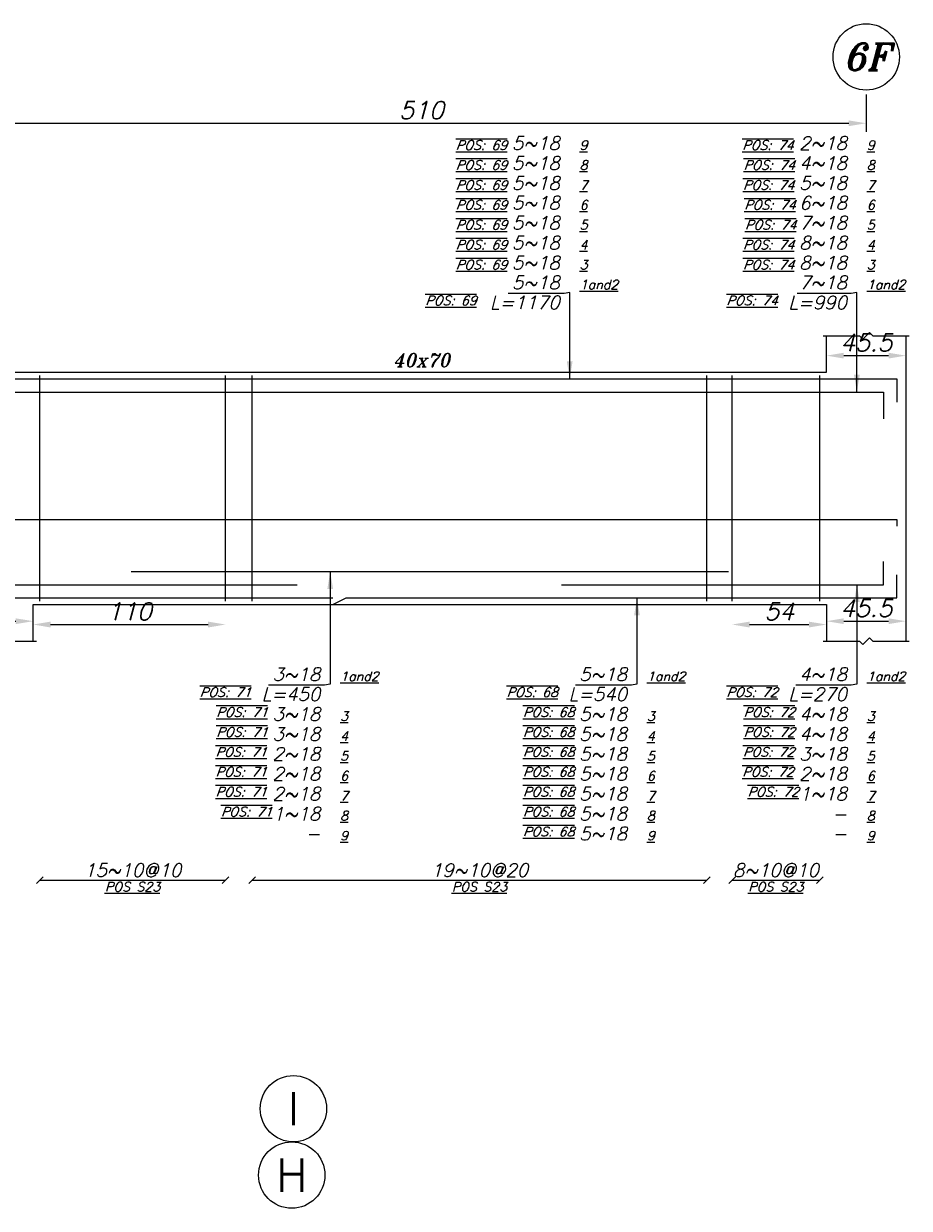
# Model space of a CAD drawing. Header units: inches. Extents: x 826 to 1034, y 702 to 834.
# Tile 77 of 93: x 986 to 996, y 790 to 803. Entities that reach past the tile are written whole.
import ezdxf
from ezdxf.enums import TextEntityAlignment as Align

# ---------------------------------------------------------------- set-up
doc = ezdxf.new("R2010")
doc.units = ezdxf.units.IN
doc.header["$MEASUREMENT"] = 0
doc.layers.add('SAZE_DRAWINGS', color=7, linetype='Continuous')
doc.styles.add('SAZE_STYLE', font='romansp.shx', dxfattribs={"oblique": 15})
doc.styles.add('SAZE_STYLE1', font='romant.shx', dxfattribs={"oblique": 15})
doc.dimstyles.new('SAZE_DIM_STYLE', dxfattribs={"dimtxt": 0.2, "dimasz": 0.2, "dimexe": 0.1, "dimexo": 0.05, "dimgap": 0.05, "dimtad": 0, "dimzin": 0, "dimdsep": 46, "dimtxsty": 'SAZE_STYLE', "dimcen": 0.09, "dimclrd": 2, "dimclre": 2, "dimclrt": 3, "dimadec": 0, "dimazin": 0, "dimtfac": 1, "dimtdec": 4, "dimtix": 1, "dimtmove": 1, "dimatfit": 3, "dimfxl": 1, "dimtolj": 1, "dimtzin": 0, "dimarcsym": 0})

# ---------------------------------------------------------------- blocks, each defined once
blk = doc.blocks.new('*D1841')
at = {"layer": 'Defpoints', "color": 0, "transparency": 16777216}
for p in [(986.05, 796.608), (984.758, 796.38), (986.05, 796.38)]:
    blk.add_point(p, dxfattribs=at)
at = {"layer": 'SAZE_DRAWINGS', "color": 2, "lineweight": -2, "transparency": 16777216}
blk.add_line((984.958, 796.608), (985.85, 796.608), dxfattribs=at)
at = {"layer": 'SAZE_DRAWINGS', "color": 2, "transparency": 16777216}
for points in [[(984.958, 796.641), (984.958, 796.575), (984.758, 796.608)], [(985.85, 796.641), (985.85, 796.575), (986.05, 796.608)]]:
    blk.add_solid(points, dxfattribs=at)
at = {"layer": 'SAZE_DRAWINGS', "color": 3, "transparency": 16777216, "insert": (985.404, 796.758), "char_height": 0.2, "attachment_point": 5, "style": 'SAZE_STYLE'}
blk.add_mtext('\\A1;64.5', dxfattribs=at)
blk = doc.blocks.new('*D1842')
at = {"layer": 'Defpoints', "color": 0, "transparency": 16777216}
for p in [(995.138, 799.877), (996.05, 799.877), (996.05, 799.649)]:
    blk.add_point(p, dxfattribs=at)
at = {"layer": 'SAZE_DRAWINGS', "color": 2, "lineweight": -2, "transparency": 16777216}
blk.add_line((995.338, 799.649), (995.85, 799.649), dxfattribs=at)
at = {"layer": 'SAZE_DRAWINGS', "color": 2, "transparency": 16777216}
for points in [[(995.338, 799.682), (995.338, 799.616), (995.138, 799.649)], [(995.85, 799.682), (995.85, 799.616), (996.05, 799.649)]]:
    blk.add_solid(points, dxfattribs=at)
at = {"layer": 'SAZE_DRAWINGS', "color": 3, "transparency": 16777216, "insert": (995.594, 799.799), "char_height": 0.2, "attachment_point": 5, "style": 'SAZE_STYLE'}
blk.add_mtext('\\A1;45.5', dxfattribs=at)
blk = doc.blocks.new('*D1843')
at = {"layer": 'Defpoints', "color": 0, "transparency": 16777216}
for p in [(996.05, 796.608), (995.138, 796.38), (996.05, 796.38)]:
    blk.add_point(p, dxfattribs=at)
at = {"layer": 'SAZE_DRAWINGS', "color": 2, "lineweight": -2, "transparency": 16777216}
blk.add_line((995.338, 796.608), (995.85, 796.608), dxfattribs=at)
at = {"layer": 'SAZE_DRAWINGS', "color": 2, "transparency": 16777216}
for points in [[(995.338, 796.641), (995.338, 796.575), (995.138, 796.608)], [(995.85, 796.641), (995.85, 796.575), (996.05, 796.608)]]:
    blk.add_solid(points, dxfattribs=at)
at = {"layer": 'SAZE_DRAWINGS', "color": 3, "transparency": 16777216, "insert": (995.594, 796.758), "char_height": 0.2, "attachment_point": 5, "style": 'SAZE_STYLE'}
blk.add_mtext('\\A1;45.5', dxfattribs=at)
blk = doc.blocks.new('*D1797')
at = {"layer": 'Defpoints', "color": 0, "transparency": 16777216}
for p in [(985.404, 802.69), (995.594, 802.69), (995.594, 802.31)]:
    blk.add_point(p, dxfattribs=at)
at = {"layer": 'SAZE_DRAWINGS', "color": 2, "lineweight": -2, "transparency": 16777216}
for p, q in [((985.404, 802.64), (985.404, 802.21)), ((995.594, 802.64), (995.594, 802.21)), ((985.604, 802.31), (995.394, 802.31))]:
    blk.add_line(p, q, dxfattribs=at)
at = {"layer": 'SAZE_DRAWINGS', "color": 2, "transparency": 16777216}
for points in [[(985.604, 802.343), (985.604, 802.277), (985.404, 802.31)], [(995.394, 802.343), (995.394, 802.277), (995.594, 802.31)]]:
    blk.add_solid(points, dxfattribs=at)
at = {"layer": 'SAZE_DRAWINGS', "color": 3, "transparency": 16777216, "insert": (990.499, 802.46), "char_height": 0.2, "attachment_point": 5, "style": 'SAZE_STYLE'}
blk.add_mtext('\\A1;510', dxfattribs=at)
blk = doc.blocks.new('*D1801')
at = {"layer": 'Defpoints', "color": 0, "transparency": 16777216}
for p in [(986.05, 796.57), (988.255, 796.57), (988.255, 796.57)]:
    blk.add_point(p, dxfattribs=at)
at = {"layer": 'SAZE_DRAWINGS', "color": 2, "lineweight": -2, "transparency": 16777216}
blk.add_line((986.25, 796.57), (988.055, 796.57), dxfattribs=at)
at = {"layer": 'SAZE_DRAWINGS', "color": 2, "transparency": 16777216}
for points in [[(986.25, 796.603), (986.25, 796.536), (986.05, 796.57)], [(988.055, 796.603), (988.055, 796.536), (988.255, 796.57)]]:
    blk.add_solid(points, dxfattribs=at)
at = {"layer": 'SAZE_DRAWINGS', "color": 3, "transparency": 16777216, "insert": (987.153, 796.72), "char_height": 0.2, "attachment_point": 5, "style": 'SAZE_STYLE'}
blk.add_mtext('\\A1;110', dxfattribs=at)
blk = doc.blocks.new('*D1802')
at = {"layer": 'Defpoints', "color": 0, "transparency": 16777216}
for p in [(994.058, 796.57), (995.138, 796.57), (995.138, 796.57)]:
    blk.add_point(p, dxfattribs=at)
at = {"layer": 'SAZE_DRAWINGS', "color": 2, "lineweight": -2, "transparency": 16777216}
blk.add_line((994.258, 796.57), (994.938, 796.57), dxfattribs=at)
at = {"layer": 'SAZE_DRAWINGS', "color": 2, "transparency": 16777216}
for points in [[(994.258, 796.603), (994.258, 796.536), (994.058, 796.57)], [(994.938, 796.603), (994.938, 796.536), (995.138, 796.57)]]:
    blk.add_solid(points, dxfattribs=at)
at = {"layer": 'SAZE_DRAWINGS', "color": 3, "transparency": 16777216, "insert": (994.598, 796.72), "char_height": 0.2, "attachment_point": 5, "style": 'SAZE_STYLE'}
blk.add_mtext('\\A1;54', dxfattribs=at)

msp = doc.modelspace()

# ---------------------------------------------------------------- linework, layer by layer
at = {"layer": 'SAZE_DRAWINGS', "color": 3, "linetype": 'Continuous'}
for points in [[(985.7842, 799.877), (985.7842, 799.4589), (995.138, 799.4589), (995.138, 799.877)], [(996.0504, 796.3798), (996.0504, 799.877)], [(986.0502, 796.3798), (986.0502, 796.7979), (993.7691, 796.7979), (995.138, 796.7979), (995.138, 796.3798)]]:
    msp.add_lwpolyline(points, dxfattribs=at)
at = {"layer": 'SAZE_DRAWINGS', "color": 8}
for points in [[(995.1, 799.877), (995.5182, 799.877), (995.5562, 799.839), (995.6322, 799.915), (995.6702, 799.877), (996.0884, 799.877)], [(984.7198, 796.3798), (985.328, 796.3798), (985.366, 796.3417), (985.442, 796.4178), (985.48, 796.3798), (986.0883, 796.3798)], [(995.1, 796.3798), (995.5182, 796.3798), (995.5562, 796.3417), (995.6322, 796.4178), (995.6702, 796.3798), (996.0884, 796.3798)]]:
    msp.add_lwpolyline(points, dxfattribs=at)
at = {"layer": 'SAZE_DRAWINGS', "color": 6, "linetype": 'Continuous'}
for points in [[(978.602, 799.4589), (980.4266, 799.4589), (980.5787, 799.3828), (995.9439, 799.3828), (995.9439, 799.1167)], [(981.1209, 799.2308), (995.7919, 799.2308), (995.7919, 798.9244)], [(992.1046, 797.026), (995.7919, 797.026), (995.7919, 797.2921)], [(973.3509, 797.14), (973.3509, 796.8739), (989.485, 796.8739)], [(987.1729, 797.178), (994.0154, 797.178)], [(988.1165, 796.7979), (989.485, 796.7979), (989.637, 796.8739), (995.9439, 796.8739), (995.9439, 797.14)], [(981.2453, 797.026), (989.0761, 797.026)]]:
    msp.add_lwpolyline(points, dxfattribs=at)
at = {"layer": 'SAZE_DRAWINGS', "color": 4, "linetype": 'Continuous'}
for points in [[(986.1263, 796.8359), (986.1263, 799.4208)], [(988.255, 796.8359), (988.255, 799.4208)], [(988.5591, 796.8359), (988.5591, 799.4208)], [(993.7691, 796.8359), (993.7691, 799.4208)], [(994.058, 796.8359), (994.058, 799.4208)], [(995.062, 796.8359), (995.062, 799.4208)]]:
    msp.add_lwpolyline(points, dxfattribs=at)
at = {"layer": 'SAZE_DRAWINGS', "color": 5, "linetype": 'Continuous'}
msp.add_lwpolyline([(973.3509, 797.6976), (973.3509, 797.7736), (995.9439, 797.7736), (995.9439, 797.6976)], dxfattribs=at)
at = {"layer": 'SAZE_DRAWINGS', "color": 1}
for points in [[(986.0883, 793.6048), (986.1643, 793.6808)], [(986.1263, 793.6428), (988.255, 793.6428)], [(988.217, 793.6048), (988.293, 793.6808)], [(988.5211, 793.6048), (988.5972, 793.6808)], [(988.5591, 793.6428), (993.7691, 793.6428)], [(993.7311, 793.6048), (993.8071, 793.6808)], [(994.02, 793.6048), (994.096, 793.6808)], [(994.058, 793.6428), (995.062, 793.6428)], [(995.024, 793.6048), (995.1, 793.6808)]]:
    msp.add_lwpolyline(points, dxfattribs=at)
at = {"layer": 'SAZE_DRAWINGS', "color": 2}
for centre in [(989.032, 791.0252), (989.013, 790.2649)]:
    msp.add_circle(centre, 0.3801, dxfattribs=at)
msp.add_ellipse((995.5942, 803.0701), major_axis=(0.3801, 0), ratio=1, dxfattribs=at)

# ---------------------------------------------------------------- texts
at = {"layer": 'SAZE_DRAWINGS', "color": 3, "style": 'SAZE_STYLE1', "oblique": 15}
msp.add_text('6F', height=0.30411, dxfattribs=at).set_placement((995.5942, 803.0701), align=Align.MIDDLE_CENTER)
at = {"layer": 'SAZE_DRAWINGS', "color": 2, "style": 'SAZE_STYLE1', "oblique": 15}
msp.add_text('40x70', height=0.15205, dxfattribs=at).set_placement((990.4991, 799.5957), align=Align.MIDDLE_CENTER)
at = {"layer": 'SAZE_DRAWINGS', "color": 3, "style": 'SAZE_STYLE', "oblique": 15}
for s, p in [('15~10@10', (987.1907, 793.6808)), ('19~10@20', (991.1641, 793.6808)), ('8~10@10', (994.56, 793.6808))]:
    msp.add_text(s, height=0.15205, dxfattribs=at).set_placement(p, align=Align.CENTER)
at = {"layer": 'SAZE_DRAWINGS', "color": 2, "style": 'SAZE_STYLE', "oblique": 15}
for p in [(987.1908, 793.62), (991.1643, 793.62), (994.5602, 793.62)]:
    msp.add_text('%%U%%OPOS S23', height=0.106438, dxfattribs=at).set_placement(p, align=Align.TOP_CENTER)
at = {"layer": 'SAZE_DRAWINGS', "color": 3, "style": 'SAZE_STYLE'}
for s, p in [('I', (989.032, 791.0252)), ('H', (989.013, 790.2649))]:
    msp.add_text(s, height=0.3801, dxfattribs=at).set_placement(p, align=Align.MIDDLE_CENTER)
at = {"layer": 'SAZE_DRAWINGS', "color": 2, "style": 'SAZE_STYLE'}
for s, insert, char_height, attachment_point in [('{\\Q20;\\L\\OPOS: 69}', (991.4801, 802.0058), 0.106438, 9), ('{\\Q20;\\L\\OPOS: 74}', (994.7618, 802.0058), 0.106438, 9), ('{\\L9}', (992.3115, 802.0058), 0.10644, 7), ('{\\L9}', (995.6018, 802.0058), 0.10644, 7), ('{\\Q20;\\L\\OPOS: 69}', (991.4801, 801.7777), 0.106438, 9), ('{\\L8}', (992.3115, 801.7777), 0.10644, 7), ('{\\Q20;\\L\\OPOS: 74}', (994.7768, 801.7777), 0.106438, 9), ('{\\L8}', (995.6018, 801.7777), 0.10644, 7), ('{\\Q20;\\L\\OPOS: 69}', (991.4801, 801.5496), 0.106438, 9), ('{\\L7}', (992.3115, 801.5496), 0.10644, 7), ('{\\Q20;\\L\\OPOS: 74}', (994.7704, 801.5496), 0.106438, 9), ('{\\L7}', (995.6018, 801.5496), 0.10644, 7), ('{\\Q20;\\L\\OPOS: 69}', (991.4801, 801.3215), 0.106438, 9), ('{\\L6}', (992.3115, 801.3215), 0.10644, 7), ('{\\Q20;\\L\\OPOS: 74}', (994.7842, 801.3215), 0.106438, 9), ('{\\L6}', (995.6018, 801.3215), 0.10644, 7), ('{\\Q20;\\L\\OPOS: 69}', (991.4801, 801.0934), 0.106438, 9), ('{\\L5}', (992.3115, 801.0934), 0.10644, 7), ('{\\Q20;\\L\\OPOS: 74}', (994.7937, 801.0934), 0.106438, 9), ('{\\L5}', (995.6018, 801.0934), 0.10644, 7), ('{\\Q20;\\L\\OPOS: 69}', (991.4801, 800.8654), 0.106438, 9), ('{\\L4}', (992.3115, 800.8654), 0.10644, 7), ('{\\Q20;\\L\\OPOS: 74}', (994.7704, 800.8654), 0.106438, 9), ('{\\L4}', (995.6018, 800.8654), 0.10644, 7), ('{\\Q20;\\L\\OPOS: 69}', (991.4801, 800.6373), 0.106438, 9), ('{\\L3}', (992.3115, 800.6373), 0.10644, 7), ('{\\Q20;\\L\\OPOS: 74}', (994.7704, 800.6373), 0.106438, 9), ('{\\L3}', (995.6018, 800.6373), 0.10644, 7), ('{\\L1and2}', (992.3115, 800.4092), 0.10644, 7), ('{\\L1and2}', (995.6018, 800.4092), 0.10644, 7), ('{\\Q20;\\L\\OPOS: 69}', (991.1312, 800.3332), 0.106438, 3), ('L=1170', (992.0834, 800.3332), 0.15205, 3), ('{\\Q20;\\L\\OPOS: 74}', (994.5808, 800.3332), 0.106438, 3), ('L=990', (995.3737, 800.3332), 0.15205, 3), ('{\\L1and2}', (989.5678, 795.9236), 0.10644, 7), ('{\\L1and2}', (993.0822, 795.9236), 0.10644, 7), ('{\\L1and2}', (995.6018, 795.9236), 0.10644, 7), ('{\\Q20;\\L\\OPOS: 71}', (988.5468, 795.8476), 0.106438, 3), ('L=450', (989.3397, 795.8476), 0.15205, 3), ('{\\Q20;\\L\\OPOS: 68}', (992.0612, 795.8476), 0.106438, 3), ('L=540', (992.8541, 795.8476), 0.15205, 3), ('{\\Q20;\\L\\OPOS: 72}', (994.5808, 795.8476), 0.106438, 3), ('L=270', (995.3737, 795.8476), 0.15205, 3), ('{\\Q20;\\L\\OPOS: 71}', (988.7364, 795.6195), 0.106438, 3), ('{\\Q20;\\L\\OPOS: 68}', (992.2508, 795.6195), 0.106438, 3), ('{\\Q20;\\L\\OPOS: 72}', (994.7768, 795.6195), 0.106438, 3), ('{\\L3}', (989.5678, 795.4674), 0.10644, 7), ('{\\L3}', (993.0822, 795.4674), 0.10644, 7), ('{\\L3}', (995.6018, 795.4674), 0.10644, 7), ('{\\Q20;\\L\\OPOS: 71}', (988.7364, 795.3914), 0.106438, 3), ('{\\L4}', (989.5678, 795.2393), 0.10644, 7), ('{\\Q20;\\L\\OPOS: 68}', (992.2508, 795.3914), 0.106438, 3), ('{\\L4}', (993.0822, 795.2393), 0.10644, 7), ('{\\Q20;\\L\\OPOS: 72}', (994.7768, 795.3914), 0.106438, 3), ('{\\L4}', (995.6018, 795.2393), 0.10644, 7), ('{\\Q20;\\L\\OPOS: 71}', (988.7278, 795.1633), 0.106438, 3), ('{\\L5}', (989.5678, 795.0113), 0.10644, 7), ('{\\Q20;\\L\\OPOS: 68}', (992.2508, 795.1633), 0.106438, 3), ('{\\L5}', (993.0822, 795.0113), 0.10644, 7), ('{\\Q20;\\L\\OPOS: 72}', (994.7704, 795.1633), 0.106438, 3), ('{\\L5}', (995.6018, 795.0113), 0.10644, 7), ('{\\Q20;\\L\\OPOS: 71}', (988.7278, 794.9352), 0.106438, 3), ('{\\Q20;\\L\\OPOS: 68}', (992.2508, 794.9352), 0.106438, 3), ('{\\Q20;\\L\\OPOS: 72}', (994.7618, 794.9352), 0.106438, 3), ('{\\L6}', (989.5678, 794.7832), 0.10644, 7), ('{\\L6}', (993.0822, 794.7832), 0.10644, 7), ('{\\L6}', (995.6018, 794.7832), 0.10644, 7), ('{\\Q20;\\L\\OPOS: 71}', (988.7278, 794.7072), 0.106438, 3), ('{\\Q20;\\L\\OPOS: 68}', (992.2508, 794.7072), 0.106438, 3), ('{\\Q20;\\L\\OPOS: 72}', (994.822, 794.7072), 0.106438, 3), ('{\\L7}', (989.5678, 794.5551), 0.10644, 7), ('{\\L7}', (993.0822, 794.5551), 0.10644, 7), ('{\\L7}', (995.6018, 794.5551), 0.10644, 7), ('{\\Q20;\\L\\OPOS: 71}', (988.788, 794.4791), 0.106438, 3), ('{\\L8}', (989.5678, 794.327), 0.10644, 7), ('{\\Q20;\\L\\OPOS: 68}', (992.2508, 794.4791), 0.106438, 3), ('{\\L8}', (993.0822, 794.327), 0.10644, 7), ('{\\L8}', (995.6018, 794.327), 0.10644, 7), ('{\\Q20;\\L\\OPOS: 68}', (992.2508, 794.251), 0.106438, 3), ('{\\L9}', (989.5678, 794.0989), 0.10644, 7), ('{\\L9}', (993.0822, 794.0989), 0.10644, 7), ('{\\L9}', (995.6018, 794.0989), 0.10644, 7)]:
    msp.add_mtext(s, dxfattribs=dict(at, insert=insert, char_height=char_height, attachment_point=attachment_point))
at = {"layer": 'SAZE_DRAWINGS', "color": 3, "style": 'SAZE_STYLE'}
for s, insert, char_height, attachment_point in [('5~18', (992.0834, 802.0058), 0.15205, 9), ('2~18', (995.3737, 802.0058), 0.15205, 9), ('5~18', (992.0834, 801.7777), 0.15205, 9), ('4~18', (995.3737, 801.7777), 0.15205, 9), ('5~18', (992.0834, 801.5496), 0.15205, 9), ('5~18', (995.3737, 801.5496), 0.15205, 9), ('5~18', (992.0834, 801.3215), 0.15205, 9), ('6~18', (995.3737, 801.3215), 0.15205, 9), ('5~18', (992.0834, 801.0934), 0.15205, 9), ('7~18', (995.3737, 801.0934), 0.15205, 9), ('5~18', (992.0834, 800.8654), 0.15205, 9), ('8~18', (995.3737, 800.8654), 0.15205, 9), ('5~18', (992.0834, 800.6373), 0.15205, 9), ('8~18', (995.3737, 800.6373), 0.15205, 9), ('\\A1;5~18', (992.0834, 800.4092), 0.15205, 9), ('\\A1;7~18', (995.3737, 800.4092), 0.15205, 9), ('\\A1;3~18', (989.3397, 795.9236), 0.15205, 9), ('\\A1;5~18', (992.8541, 795.9236), 0.15205, 9), ('\\A1;4~18', (995.3737, 795.9236), 0.15205, 9), ('3~18', (989.3397, 795.6195), 0.15205, 3), ('5~18', (992.8541, 795.6195), 0.15205, 3), ('4~18', (995.3737, 795.6195), 0.15205, 3), ('3~18', (989.3397, 795.3914), 0.15205, 3), ('5~18', (992.8541, 795.3914), 0.15205, 3), ('4~18', (995.3737, 795.3914), 0.15205, 3), ('2~18', (989.3397, 795.1633), 0.15205, 3), ('5~18', (992.8541, 795.1633), 0.15205, 3), ('3~18', (995.3737, 795.1633), 0.15205, 3), ('2~18', (989.3397, 794.9352), 0.15205, 3), ('5~18', (992.8541, 794.9352), 0.15205, 3), ('2~18', (995.3737, 794.9352), 0.15205, 3), ('2~18', (989.3397, 794.7072), 0.15205, 3), ('5~18', (992.8541, 794.7072), 0.15205, 3), ('1~18', (995.3737, 794.7072), 0.15205, 3), ('1~18', (989.3397, 794.4791), 0.15205, 3), ('5~18', (992.8541, 794.4791), 0.15205, 3), ('-', (995.3737, 794.4791), 0.1521, 3), ('-', (989.3397, 794.251), 0.1521, 3), ('5~18', (992.8541, 794.251), 0.15205, 3), ('-', (995.3737, 794.251), 0.1521, 3)]:
    msp.add_mtext(s, dxfattribs=dict(at, insert=insert, char_height=char_height, attachment_point=attachment_point))

# ---------------------------------------------------------------- dimensions: what is measured, and where the dimension line sits
at = {"layer": 'SAZE_DRAWINGS', "color": 2}
for base, p1, p2, override, picture, middle in [((995.5942, 802.3099), (985.404, 802.69), (995.5942, 802.69), {"dimtxt": 0.2, "dimasz": 0.2, "dimgap": 0.05, "dimtad": 1, "dimdec": 1, "dimlfac": 50, "dimrnd": 1, "dimzin": 8, "dimclrd": 2, "dimclre": 2, "dimclrt": 3}, '*D1797', (990.4991, 802.4599)), ((996.0504, 799.6489), (995.138, 799.877), (996.0504, 799.877), {"dimtxt": 0.2, "dimasz": 0.2, "dimgap": 0.05, "dimtad": 1, "dimdec": 1, "dimlfac": 50, "dimrnd": 0.5, "dimzin": 8, "dimse1": 1, "dimse2": 1, "dimclrd": 2, "dimclre": 2, "dimclrt": 3}, '*D1842', (995.5942, 799.7989)), ((986.0502, 796.6078), (984.7578, 796.3798), (986.0502, 796.3798), {"dimtxt": 0.2, "dimasz": 0.2, "dimgap": 0.05, "dimtad": 1, "dimdec": 1, "dimlfac": 50, "dimrnd": 0.5, "dimzin": 8, "dimse1": 1, "dimse2": 1, "dimclrd": 2, "dimclre": 2, "dimclrt": 3}, '*D1841', (985.404, 796.7578)), ((988.255, 796.5698), (986.0502, 796.5698), (988.255, 796.5698), {"dimtxt": 0.2, "dimasz": 0.2, "dimgap": 0.05, "dimtad": 1, "dimdec": 1, "dimlfac": 50, "dimrnd": 1, "dimzin": 8, "dimse1": 1, "dimse2": 1, "dimclrd": 2, "dimclre": 2, "dimclrt": 3}, '*D1801', (987.1526, 796.7198)), ((995.1376, 796.5698), (994.058, 796.5698), (995.1376, 796.5698), {"dimtxt": 0.2, "dimasz": 0.2, "dimgap": 0.05, "dimtad": 1, "dimdec": 1, "dimlfac": 50, "dimrnd": 0.5, "dimzin": 8, "dimse1": 1, "dimse2": 1, "dimclrd": 2, "dimclre": 2, "dimclrt": 3}, '*D1802', (994.5978, 796.7198)), ((996.0504, 796.6078), (995.138, 796.3798), (996.0504, 796.3798), {"dimtxt": 0.2, "dimasz": 0.2, "dimgap": 0.05, "dimtad": 1, "dimdec": 1, "dimlfac": 50, "dimrnd": 0.5, "dimzin": 8, "dimse1": 1, "dimse2": 1, "dimclrd": 2, "dimclre": 2, "dimclrt": 3}, '*D1843', (995.5942, 796.7578))]:
    dim = msp.add_linear_dim(base=base, p1=p1, p2=p2, dimstyle='SAZE_DIM_STYLE', override=override, dxfattribs=at)
    dim.commit()
    dim.dimension.update_dxf_attribs({"geometry": picture, "text_midpoint": middle})

# ---------------------------------------------------------------- leaders
at = {"layer": 'SAZE_DRAWINGS', "color": 2, "annotation_type": 0, "has_hookline": 1, "hookline_direction": 1}
for points, text_width in [([(992.1975, 799.3828), (992.1975, 800.3712), (992.1334, 800.3592)], 0.5919), ([(995.4878, 799.2308), (995.4878, 800.3712), (995.4237, 800.3592)], 0.5707), ([(989.4537, 797.178), (989.4537, 795.8856), (989.3897, 795.8736)], 0.5919), ([(995.4878, 797.026), (995.4878, 795.8856), (995.4237, 795.8736)], 0.5861), ([(992.9682, 796.8739), (992.9682, 795.8856), (992.9041, 795.8736)], 0.5919)]:
    msp.add_leader(points, dimstyle='SAZE_DIM_STYLE', override={"dimasz": 0.2, "dimgap": 0.05, "dimtad": 1, "dimclrd": 2}, dxfattribs=dict(at, text_width=text_width))

doc.saveas('drawing.dxf')
